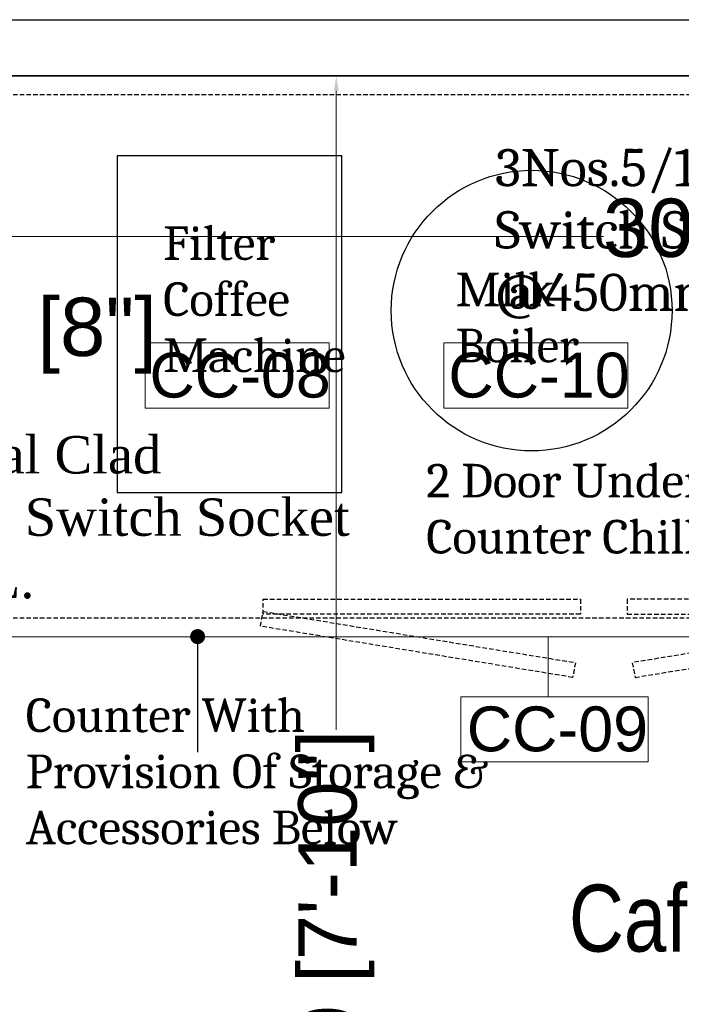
# Model space of a CAD drawing. Header units: millimetres. Extents: x 3351592 to 3400404, y -498420 to -470360.
# Tile 17 of 43: x 3354347 to 3355231, y -481366 to -480050. Entities that reach past the tile are written whole.
import ezdxf

# ---------------------------------------------------------------- set-up
doc = ezdxf.new("R2010")
doc.units = ezdxf.units.MM
doc.header["$LTSCALE"] = 3
doc.header["$MEASUREMENT"] = 0
doc.header["$PDMODE"] = 3
doc.header["$PDSIZE"] = -1
doc.linetypes.add('HIDDEN', pattern=[0.375, 0.25, -0.125])
doc.layers.get('0').update_dxf_attribs({"linetype": 'CONTINUOUS'})
doc.layers.get('Defpoints').update_dxf_attribs({"linetype": 'CONTINUOUS'})
doc.layers.add('Civil-Wall-Text', color=7, linetype='CONTINUOUS', lineweight=0)
doc.layers.add('Equip No.', color=1, linetype='CONTINUOUS', lineweight=15)
for name, color, linetype in [('ELECTRICAL', 7, 'CONTINUOUS'), ('Equip Name', 7, 'CONTINUOUS'), ('Equipment', 5, 'CONTINUOUS'), ('FURN', 34, 'CONTINUOUS'), ('Partition', 1, 'CONTINUOUS')]:
    doc.layers.add(name, color=color, linetype=linetype)
doc.styles.add('ARAIL', font='arial.ttf')
doc.styles.add('Arial', font='arial.ttf')
doc.styles.add('ROMANT', font='arial.ttf')
doc.styles.add('Saeed', font='arial.ttf', dxfattribs={"width": 0.85})
doc.styles.get("Standard").update_dxf_attribs({"font": 'arial.ttf'})
doc.dimstyles.new('TFS-Dim', dxfattribs={"dimtxt": 78, "dimasz": 20, "dimexe": 25, "dimexo": 25, "dimgap": 5, "dimtad": 0, "dimdec": 0, "dimzin": 0, "dimdsep": 46, "dimtxsty": 'Standard', "dimcen": 0.09, "dimclrd": 251, "dimclre": 251, "dimclrt": 251, "dimadec": 0, "dimazin": 0, "dimtfac": 1, "dimtdec": 0, "dimtofl": 0, "dimtmove": 0, "dimatfit": 3, "dimldrblk": 'DOT', "dimfxl": 0, "dimtolj": 1, "dimtzin": 0, "dimlwd": -1, "dimlwe": -1, "dimarcsym": 0})

# ---------------------------------------------------------------- blocks, each defined once
blk = doc.blocks.new('A$C0ff79fae')
at = {"layer": 'Equipment', "linetype": 'HIDDEN', "ltscale": 8}
for points in [[(433.3, 691.2), (850.6, 759.7), (846.8, 779.4), (429.5, 710.9)], [(1343.7, 691.2), (926.4, 759.7), (930.2, 779.4), (1347.5, 710.9)], [(0, 0), (1365, 0), (1365, 700), (0, 700)], [(433.3, 675), (857.2, 675), (857.2, 695), (433.3, 695)], [(1343.7, 675), (919.8, 675), (919.8, 695), (1343.7, 695)]]:
    blk.add_lwpolyline(points, close=True, dxfattribs=at)
blk = doc.blocks.new('*D212')
at = {"layer": 'Civil-Wall-Text', "color": 251, "ltscale": 3}
for p, q in [((3353901.8, -480150), (3353901.8, -480365)), ((3356961.7, -480150), (3356961.7, -480365)), ((3353921.8, -480340), (3355127.1, -480340)), ((3356941.7, -480340), (3355736.3, -480340))]:
    blk.add_line(p, q, dxfattribs=at)
for points in [[(3353921.8, -480336.7), (3353921.8, -480343.3), (3353901.8, -480340)], [(3356941.7, -480336.7), (3356941.7, -480343.3), (3356961.7, -480340)]]:
    blk.add_solid(points, dxfattribs=at)
at = {"layer": 'Defpoints', "color": 0, "ltscale": 3}
for p in [(3353901.8, -480125), (3356961.7, -480125), (3353901.8, -480340)]:
    blk.add_point(p, dxfattribs=at)
at = {"layer": 'Civil-Wall-Text', "color": 251, "ltscale": 3, "insert": (3355431.7, -480340), "char_height": 78, "attachment_point": 5}
blk.add_mtext('\\A1;3060 [10\'-2"]', dxfattribs=at)
blk = doc.blocks.new('_Dot')
at = {"color": 0, "linetype": 'ByBlock', "lineweight": -2}
blk.add_line((-0.5, 0), (-1, 0), dxfattribs=at)
at = {"color": 0, "linetype": 'ByBlock', "lineweight": 0, "const_width": 0.5}
blk.add_lwpolyline([(-0.25, 0, 1), (0.25, 0, 1)], format="xyb", close=True, dxfattribs=at)
blk = doc.blocks.new('*D231')
at = {"layer": 'Defpoints', "color": 0, "ltscale": 3}
for p in [(3353901.8, -480124.9), (3354101.3, -480124.9), (3353901.8, -480377.3)]:
    blk.add_point(p, dxfattribs=at)
at = {"layer": 'ELECTRICAL', "color": 251, "ltscale": 3}
for p, q in [((3353901.8, -480149.9), (3353901.8, -480402.3)), ((3354101.3, -480149.9), (3354101.3, -480402.3)), ((3354081.3, -480377.3), (3353921.8, -480377.3)), ((3354001.5, -480377.3), (3354148.7, -480472.4)), ((3354148.7, -480472.4), (3354158.7, -480472.4))]:
    blk.add_line(p, q, dxfattribs=at)
for points in [[(3353921.8, -480374), (3353921.8, -480380.7), (3353901.8, -480377.3)], [(3354081.3, -480374), (3354081.3, -480380.7), (3354101.3, -480377.3)]]:
    blk.add_solid(points, dxfattribs=at)
at = {"layer": 'ELECTRICAL', "color": 251, "ltscale": 3, "insert": (3354344.5, -480472.4), "char_height": 78, "attachment_point": 5}
blk.add_mtext('\\A1;200 [8"]', dxfattribs=at)
blk = doc.blocks.new('*D237')
at = {"layer": 'Civil-Wall-Text', "color": 251, "ltscale": 3}
for p, q in [((3354966.7, -480125), (3354745, -480125)), ((3354770, -480145), (3354770, -480999.7)), ((3354770, -482465), (3354770, -481610.3)), ((3354805, -482485), (3354745, -482485))]:
    blk.add_line(p, q, dxfattribs=at)
for points in [[(3354766.7, -480145), (3354773.3, -480145), (3354770, -480125)], [(3354766.7, -482465), (3354773.3, -482465), (3354770, -482485)]]:
    blk.add_solid(points, dxfattribs=at)
at = {"layer": 'Defpoints', "color": 0, "ltscale": 3}
for p in [(3354991.7, -480125), (3354770, -482485), (3354830, -482485)]:
    blk.add_point(p, dxfattribs=at)
at = {"layer": 'Civil-Wall-Text', "color": 251, "ltscale": 3, "insert": (3354770, -481305), "char_height": 78, "attachment_point": 5, "rotation": 90}
blk.add_mtext('\\A1;2360 [7\'-10"]', dxfattribs=at)

msp = doc.modelspace()

# ---------------------------------------------------------------- linework, layer by layer
at = {"layer": 'Equip No.', "color": 1, "ltscale": 3}
msp.add_line((3355053.2, -480955.3), (3355053.2, -480874.8), dxfattribs=at)
at = {"layer": 'Equip No.'}
for points in [[(3354514.6, -480569.2), (3354760.4, -480569.2), (3354760.4, -480482.1), (3354514.6, -480482.1)], [(3354913.8, -480569.2), (3355159.6, -480569.2), (3355159.6, -480482.1), (3354913.8, -480482.1)], [(3354936.3, -481042.4), (3355186.8, -481042.4), (3355186.8, -480955.3), (3354936.3, -480955.3)]]:
    msp.add_lwpolyline(points, close=True, dxfattribs=at)
at = {"layer": 'Equipment', "color": 32, "lineweight": -3}
msp.add_lwpolyline([(3353901.8, -480874.7), (3356301.7, -480875), (3356301.7, -480125.1), (3353901.8, -480124.9)], close=True, dxfattribs=at)
at = {"layer": 'Equipment', "elevation": 23.3}
msp.add_lwpolyline([(3354777.3, -480232.1), (3354477.3, -480232.1), (3354477.3, -480682.1), (3354777.3, -480682.1)], close=True, dxfattribs=at)
at = {"layer": 'Equipment'}
msp.add_circle((3355031.1, -480439), 187.6, dxfattribs=at)
at = {"layer": 'Partition'}
for points in [[(3357036.7, -481710), (3357036.7, -482560), (3353826.8, -482560), (3353826.8, -480050), (3357036.7, -480050), (3357036.7, -480876.9)], [(3356961.7, -481529.4), (3356961.7, -482485), (3353901.8, -482485), (3353901.8, -480125), (3356961.7, -480125), (3356961.7, -480876.9)]]:
    msp.add_lwpolyline(points, dxfattribs=at)

# ---------------------------------------------------------------- block references
at = {"layer": 'Equipment', "xscale": -1, "rotation": 180}
msp.add_blockref('A$C0ff79fae', (3354239.1, -480150), dxfattribs=at)

# ---------------------------------------------------------------- texts
at = {"layer": 'ELECTRICAL', "color": 7, "char_height": 50, "attachment_point": 1, "style": 'ARAIL'}
for s, insert, width in [('{\\fCambria|b0|i0|c0|p18;3Nos.5/15Amp.\\PSwitch Socket @450mm Ht.FFL.}', (3354982.2, -480222.7, 0), 604.076), ('{\\fBookman Old Style|b0|i0|c0|p18;1No.32Amp.Metal Clad\\P& 2No.5/15Amp. Switch Socket @ 450mmHt.FFL.}', (3353804.1, -480606.7, 0), 1034.917)]:
    msp.add_mtext(s, dxfattribs=dict(at, insert=insert, width=width))
at = {"layer": 'Equip Name', "insert": (3354538.8, -480521.7, 23.3), "char_height": 45, "width": 915.777, "attachment_point": 7, "style": 'ROMANT'}
msp.add_mtext('{\\fCambria|b0|i0|c0|p18;Filter \\PCoffee \\PMachine}', dxfattribs=at)
at = {"layer": 'Equip Name', "char_height": 45, "attachment_point": 7, "style": 'ROMANT'}
for s, width, insert in [('{\\fCambria|b0|i0|c0|p18;Milk \\PBoiler}', 676.369, (3354929.5, -480508.6)), ('{\\fCambria|b0|i0|c0|p18;2 Door Under Counter Chiller}', 590.765, (3354890.4, -480764.5)), ('{\\fCambria|b0|i0|c0|p18;Counter With  Provision Of Storage & Accessories Below }', 645.622, (3354355.1, -481153))]:
    msp.add_mtext_dynamic_manual_height_columns(s, width=width, gutter_width=12.5, heights=[0], dxfattribs=dict(at, insert=insert))
at = {"layer": 'Equip No.', "color": 7, "char_height": 60, "attachment_point": 7, "style": 'Arial'}
for s, insert in [('{\\W5.42134;  }CC-08', (3354268, -480556.1, 1117.4)), ('{\\W5.42485;  }CC-10', (3354667.2, -480556.1, 1117.4)), ('{\\W5.42134;  }CC-09', (3354692, -481029.1, 1117.4))]:
    msp.add_mtext_dynamic_manual_height_columns(s, width=739.357, gutter_width=15, heights=[46.5], dxfattribs=dict(at, insert=insert))
at = {"layer": 'FURN', "color": 240, "ltscale": 2, "insert": (3355080.9, -481206.5), "char_height": 89.498, "attachment_point": 1, "style": 'Saeed'}
msp.add_mtext_dynamic_manual_height_columns('{\\fBankGothic Lt BT|b0|i0|c0|p34;Cafeccino }', width=1827.534, gutter_width=447.5, heights=[0], dxfattribs=at)

# ---------------------------------------------------------------- dimensions: what is measured, and where the dimension line sits
at = {"layer": 'Civil-Wall-Text', "ltscale": 3}
dim = msp.add_linear_dim(base=(3353901.8, -480340), p1=(3356961.7, -480125), p2=(3353901.8, -480125), dimstyle='TFS-Dim', dxfattribs=at)
dim.commit()
dim.dimension.update_dxf_attribs({"geometry": '*D212', "text_midpoint": (3355431.7, -480340)})
dim = msp.add_linear_dim(base=(3354770, -482485), p1=(3354991.7, -480125), p2=(3354830, -482485), angle=90, dimstyle='TFS-Dim', dxfattribs=at)
dim.commit()
dim.dimension.update_dxf_attribs({"geometry": '*D237', "text_midpoint": (3354770, -481305)})
at = {"layer": 'ELECTRICAL', "color": 1, "ltscale": 3}
dim = msp.add_linear_dim(base=(3353901.7586, -480377.3301), p1=(3354101.2822, -480124.9005), p2=(3353901.7586, -480124.8678), dimstyle='TFS-Dim', override={"dimtmove": 1}, dxfattribs=at)
dim.commit()
dim.dimension.update_dxf_attribs({"geometry": '*D231', "text_midpoint": (3354163.6714, -480472.401), "dimtype": 160})

# ---------------------------------------------------------------- leaders
at = {"layer": 'Equip Name', "ltscale": 3}
msp.add_leader([(3354584.7, -480874.8), (3354584.7, -481029.4)], dimstyle='TFS-Dim', override={"dimgap": 5, "dimtad": 0}, dxfattribs=at)

doc.saveas('drawing.dxf')
